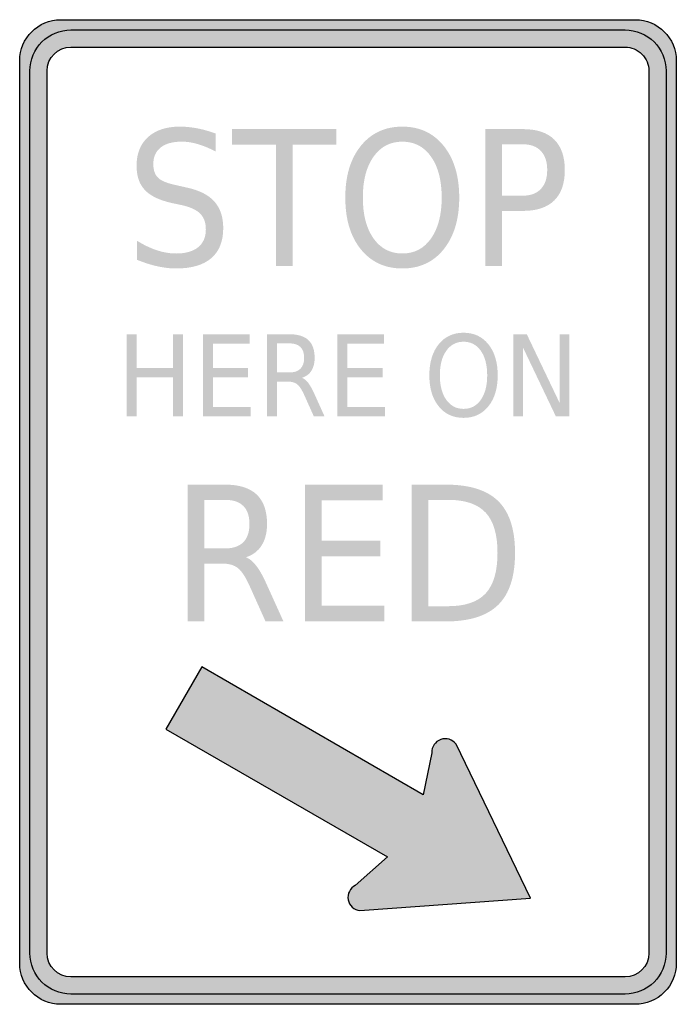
# Model space of a CAD drawing. Header units: inches. Extents: x -0.5 to 0.5, y -0.75 to 0.75.
import ezdxf

# ---------------------------------------------------------------- set-up
doc = ezdxf.new("R2010")
doc.units = ezdxf.units.IN
doc.header["$MEASUREMENT"] = 0

msp = doc.modelspace()

# ---------------------------------------------------------------- hatches: boundary and pattern name
h = msp.add_hatch(color=7)
edge = h.paths.add_edge_path()
edge.add_spline(control_points=[(-0.5, 0.6875), (-0.5, 0.722), (-0.472, 0.75), (-0.4375, 0.75)], knot_values=[0, 0, 0, 0, 1, 1, 1, 1], degree=3, periodic=0)
edge.add_line((-0.4375, 0.75), (0.4375, 0.75))
edge.add_spline(control_points=[(0.4375, 0.75), (0.472, 0.75), (0.5, 0.722), (0.5, 0.6875)], knot_values=[0, 0, 0, 0, 1, 1, 1, 1], degree=3, periodic=0)
edge.add_line((0.5, 0.6875), (0.5, -0.6875))
edge.add_spline(control_points=[(0.5, -0.6875), (0.5, -0.7041), (0.4934, -0.72), (0.4817, -0.7317), (0.47, -0.7434), (0.4541, -0.75), (0.4375, -0.75)], knot_values=[0, 0, 0, 0, 1, 1, 1, 2, 2, 2, 2], degree=3, periodic=0)
edge.add_line((0.4375, -0.75), (-0.4375, -0.75))
edge.add_spline(control_points=[(-0.4375, -0.75), (-0.472, -0.75), (-0.5, -0.722), (-0.5, -0.6875)], knot_values=[0, 0, 0, 0, 1, 1, 1, 1], degree=3, periodic=0)
edge.add_line((-0.5, -0.6875), (-0.5, 0.6875))
edge = h.paths.add_edge_path(flags=0)
edge.add_spline(control_points=[(-0.4583, 0.6719), (-0.4583, 0.692), (-0.442, 0.7083), (-0.4219, 0.7083)], knot_values=[0, 0, 0, 0, 1, 1, 1, 1], degree=3, periodic=0)
edge.add_line((-0.4219, 0.7083), (0.4219, 0.7083))
edge.add_spline(control_points=[(0.4219, 0.7083), (0.4315, 0.7083), (0.4408, 0.7045), (0.4477, 0.6977), (0.4545, 0.6908), (0.4583, 0.6815), (0.4583, 0.6719)], knot_values=[0, 0, 0, 0, 1, 1, 1, 2, 2, 2, 2], degree=3, periodic=0)
edge.add_line((0.4583, 0.6719), (0.4583, -0.6719))
edge.add_spline(control_points=[(0.4583, -0.6719), (0.4583, -0.692), (0.442, -0.7083), (0.4219, -0.7083)], knot_values=[0, 0, 0, 0, 1, 1, 1, 1], degree=3, periodic=0)
edge.add_line((0.4219, -0.7083), (-0.4219, -0.7083))
edge.add_spline(control_points=[(-0.4219, -0.7083), (-0.442, -0.7083), (-0.4583, -0.692), (-0.4583, -0.6719)], knot_values=[0, 0, 0, 0, 1, 1, 1, 1], degree=3, periodic=0)
edge.add_line((-0.4583, -0.6719), (-0.4583, 0.6719))
h = msp.add_hatch(color=7)
edge = h.paths.add_edge_path()
edge.add_spline(control_points=[(0.4844, 0.6719), (0.4844, 0.7064), (0.4564, 0.7344), (0.4219, 0.7344)], knot_values=[0, 0, 0, 0, 1, 1, 1, 1], degree=3, periodic=0)
edge.add_line((0.4219, 0.7344), (-0.4219, 0.7344))
edge.add_spline(control_points=[(-0.4219, 0.7344), (-0.4564, 0.7344), (-0.4844, 0.7064), (-0.4844, 0.6719)], knot_values=[0, 0, 0, 0, 1, 1, 1, 1], degree=3, periodic=0)
edge.add_line((-0.4844, 0.6719), (-0.4844, -0.6719))
edge.add_spline(control_points=[(-0.4844, -0.6719), (-0.4844, -0.7064), (-0.4564, -0.7344), (-0.4219, -0.7344)], knot_values=[0, 0, 0, 0, 1, 1, 1, 1], degree=3, periodic=0)
edge.add_line((-0.4219, -0.7344), (0.4219, -0.7344))
edge.add_spline(control_points=[(0.4219, -0.7344), (0.4384, -0.7344), (0.4543, -0.7278), (0.4661, -0.7161), (0.4778, -0.7043), (0.4844, -0.6885), (0.4844, -0.6719)], knot_values=[0, 0, 0, 0, 1, 1, 1, 2, 2, 2, 2], degree=3, periodic=0)
edge.add_line((0.4844, -0.6719), (0.4844, 0.6719))
edge = h.paths.add_edge_path(flags=0)
edge.add_spline(control_points=[(-0.4583, 0.6719), (-0.4583, 0.692), (-0.442, 0.7083), (-0.4219, 0.7083)], knot_values=[0, 0, 0, 0, 1, 1, 1, 1], degree=3, periodic=0)
edge.add_line((-0.4219, 0.7083), (0.4219, 0.7083))
edge.add_spline(control_points=[(0.4219, 0.7083), (0.4315, 0.7083), (0.4408, 0.7045), (0.4477, 0.6977), (0.4545, 0.6908), (0.4583, 0.6815), (0.4583, 0.6719)], knot_values=[0, 0, 0, 0, 1, 1, 1, 2, 2, 2, 2], degree=3, periodic=0)
edge.add_line((0.4583, 0.6719), (0.4583, -0.6719))
edge.add_spline(control_points=[(0.4583, -0.6719), (0.4583, -0.692), (0.442, -0.7083), (0.4219, -0.7083)], knot_values=[0, 0, 0, 0, 1, 1, 1, 1], degree=3, periodic=0)
edge.add_line((0.4219, -0.7083), (-0.4219, -0.7083))
edge.add_spline(control_points=[(-0.4219, -0.7083), (-0.442, -0.7083), (-0.4583, -0.692), (-0.4583, -0.6719)], knot_values=[0, 0, 0, 0, 1, 1, 1, 1], degree=3, periodic=0)
edge.add_line((-0.4583, -0.6719), (-0.4583, 0.6719))
h = msp.add_hatch(color=7)
edge = h.paths.add_edge_path()
edge.add_line((-0.2013, 0.5765), (-0.2013, 0.549))
edge.add_spline(control_points=[(-0.2013, 0.549), (-0.2109, 0.5541), (-0.22, 0.5579), (-0.2286, 0.5604), (-0.2371, 0.563), (-0.2454, 0.5642), (-0.2533, 0.5642), (-0.2671, 0.5642), (-0.2778, 0.5612), (-0.2853, 0.5553), (-0.2928, 0.5493), (-0.2965, 0.5409), (-0.2965, 0.5299), (-0.2965, 0.5207), (-0.294, 0.5137), (-0.289, 0.509), (-0.2841, 0.5043), (-0.2746, 0.5005), (-0.2607, 0.4977)], knot_values=[0, 0, 0, 0, 1, 1, 1, 2, 2, 2, 3, 3, 3, 4, 4, 4, 5, 5, 5, 6, 6, 6, 6], degree=3, periodic=0)
edge.add_line((-0.2607, 0.4977), (-0.2454, 0.4942))
edge.add_spline(control_points=[(-0.2454, 0.4942), (-0.2265, 0.4902), (-0.2125, 0.4831), (-0.2035, 0.473), (-0.1945, 0.4629), (-0.19, 0.4494), (-0.19, 0.4325), (-0.19, 0.4123), (-0.1961, 0.397), (-0.2083, 0.3866), (-0.2205, 0.3762), (-0.2383, 0.371), (-0.2618, 0.371), (-0.2707, 0.371), (-0.2802, 0.3721), (-0.2902, 0.3743), (-0.3002, 0.3765), (-0.3105, 0.3798), (-0.3213, 0.3842)], knot_values=[0, 0, 0, 0, 1, 1, 1, 2, 2, 2, 3, 3, 3, 4, 4, 4, 5, 5, 5, 6, 6, 6, 6], degree=3, periodic=0)
edge.add_line((-0.3213, 0.3842), (-0.3213, 0.4132))
edge.add_spline(control_points=[(-0.3213, 0.4132), (-0.311, 0.4068), (-0.3009, 0.402), (-0.291, 0.3987), (-0.2811, 0.3955), (-0.2714, 0.3938), (-0.2618, 0.3938), (-0.2474, 0.3938), (-0.2362, 0.397), (-0.2283, 0.4033), (-0.2204, 0.4097), (-0.2165, 0.4187), (-0.2165, 0.4304), (-0.2165, 0.4406), (-0.2193, 0.4486), (-0.225, 0.4544), (-0.2306, 0.4602), (-0.2399, 0.4645), (-0.2528, 0.4674)], knot_values=[0, 0, 0, 0, 1, 1, 1, 2, 2, 2, 3, 3, 3, 4, 4, 4, 5, 5, 5, 6, 6, 6, 6], degree=3, periodic=0)
edge.add_line((-0.2528, 0.4674), (-0.2683, 0.4707))
edge.add_spline(control_points=[(-0.2683, 0.4707), (-0.2872, 0.4749), (-0.3009, 0.4815), (-0.3093, 0.4904), (-0.3178, 0.4993), (-0.322, 0.5117), (-0.322, 0.5277), (-0.322, 0.5461), (-0.3162, 0.5606), (-0.3045, 0.5712), (-0.2928, 0.5818), (-0.2767, 0.5871), (-0.2562, 0.5871), (-0.2474, 0.5871), (-0.2384, 0.5862), (-0.2293, 0.5844), (-0.2202, 0.5827), (-0.2109, 0.58), (-0.2013, 0.5765)], knot_values=[0, 0, 0, 0, 1, 1, 1, 2, 2, 2, 3, 3, 3, 4, 4, 4, 5, 5, 5, 6, 6, 6, 6], degree=3, periodic=0)
h = msp.add_hatch(color=7)
edge = h.paths.add_edge_path()
edge.add_spline(control_points=[(0.0828, 0.5871), (0.109, 0.5871), (0.1301, 0.5773), (0.1458, 0.5577), (0.1615, 0.5381), (0.1694, 0.5119), (0.1694, 0.479), (0.1694, 0.4461), (0.1615, 0.4199), (0.1458, 0.4003), (0.1301, 0.3807), (0.109, 0.371), (0.0828, 0.371), (0.0564, 0.371), (0.0353, 0.3807), (0.0195, 0.4003), (0.0037, 0.4198), (-0.0041, 0.446), (-0.0041, 0.479), (-0.0041, 0.5119), (0.0037, 0.5381), (0.0195, 0.5577), (0.0353, 0.5773), (0.0564, 0.5871), (0.0828, 0.5871)], knot_values=[0, 0, 0, 0, 1, 1, 1, 2, 2, 2, 3, 3, 3, 4, 4, 4, 5, 5, 5, 6, 6, 6, 7, 7, 7, 8, 8, 8, 8], degree=3, periodic=0)
edge = h.paths.add_edge_path(flags=0)
edge.add_spline(control_points=[(0.0828, 0.5642), (0.0643, 0.5642), (0.0497, 0.5566), (0.0389, 0.5413), (0.028, 0.5261), (0.0226, 0.5053), (0.0226, 0.479), (0.0226, 0.4527), (0.028, 0.432), (0.0389, 0.4167), (0.0497, 0.4015), (0.0643, 0.3938), (0.0828, 0.3938), (0.1012, 0.3938), (0.1158, 0.4015), (0.1265, 0.4167), (0.1373, 0.432), (0.1427, 0.4527), (0.1427, 0.479), (0.1427, 0.5053), (0.1373, 0.5261), (0.1265, 0.5413), (0.1158, 0.5566), (0.1012, 0.5642), (0.0828, 0.5642)], knot_values=[0, 0, 0, 0, 1, 1, 1, 2, 2, 2, 3, 3, 3, 4, 4, 4, 5, 5, 5, 6, 6, 6, 7, 7, 7, 8, 8, 8, 8], degree=3, periodic=0)
for points in [[(-0.1765, 0.5833), (-0.0178, 0.5833), (-0.0178, 0.5596), (-0.0844, 0.5596), (-0.0844, 0.375), (-0.1099, 0.375), (-0.1099, 0.5596), (-0.1765, 0.5596), (-0.1765, 0.5833)], [(-0.337, 0.2708), (-0.3218, 0.2708), (-0.3218, 0.2196), (-0.2664, 0.2196), (-0.2664, 0.2708), (-0.2512, 0.2708), (-0.2512, 0.1458), (-0.2664, 0.1458), (-0.2664, 0.2054), (-0.3218, 0.2054), (-0.3218, 0.1458), (-0.337, 0.1458), (-0.337, 0.2708)], [(-0.2209, 0.2708), (-0.1498, 0.2708), (-0.1498, 0.2566), (-0.2057, 0.2566), (-0.2057, 0.2196), (-0.1521, 0.2196), (-0.1521, 0.2054), (-0.2057, 0.2054), (-0.2057, 0.1601), (-0.1484, 0.1601), (-0.1484, 0.1458), (-0.2209, 0.1458), (-0.2209, 0.2708)], [(-0.0162, 0.2708), (0.0549, 0.2708), (0.0549, 0.2566), (-0.001, 0.2566), (-0.001, 0.2196), (0.0526, 0.2196), (0.0526, 0.2054), (-0.001, 0.2054), (-0.001, 0.1601), (0.0563, 0.1601), (0.0563, 0.1458), (-0.0162, 0.1458), (-0.0162, 0.2708)], [(0.2518, 0.2708), (0.2723, 0.2708), (0.3222, 0.1663), (0.3222, 0.2708), (0.337, 0.2708), (0.337, 0.1458), (0.3165, 0.1458), (0.2666, 0.2504), (0.2666, 0.1458), (0.2518, 0.1458), (0.2518, 0.2708)], [(-0.0657, 0.0417), (0.0529, 0.0417), (0.0529, 0.0179), (-0.0403, 0.0179), (-0.0403, -0.0437), (0.049, -0.0437), (0.049, -0.0675), (-0.0403, -0.0675), (-0.0403, -0.1429), (0.0551, -0.1429), (0.0551, -0.1667), (-0.0657, -0.1667), (-0.0657, 0.0417)]]:
    msp.add_hatch(color=7).paths.add_polyline_path(points)
h = msp.add_hatch(color=7)
edge = h.paths.add_edge_path()
edge.add_line((0.2091, 0.5833), (0.2664, 0.5833))
edge.add_spline(control_points=[(0.2664, 0.5833), (0.2874, 0.5833), (0.3033, 0.5781), (0.314, 0.5675), (0.3248, 0.5569), (0.3302, 0.5415), (0.3302, 0.5211), (0.3302, 0.5005), (0.3248, 0.485), (0.314, 0.4745), (0.3033, 0.464), (0.2874, 0.4587), (0.2664, 0.4587)], knot_values=[0, 0, 0, 0, 1, 1, 1, 2, 2, 2, 3, 3, 3, 4, 4, 4, 4], degree=3, periodic=0)
edge.add_line((0.2664, 0.4587), (0.2345, 0.4587))
edge.add_line((0.2345, 0.4587), (0.2345, 0.375))
edge.add_line((0.2345, 0.375), (0.2091, 0.375))
edge.add_line((0.2091, 0.375), (0.2091, 0.5833))
edge = h.paths.add_edge_path(flags=0)
edge.add_line((0.2345, 0.5602), (0.2345, 0.4819))
edge.add_line((0.2345, 0.4819), (0.2664, 0.4819))
edge.add_spline(control_points=[(0.2664, 0.4819), (0.2782, 0.4819), (0.2873, 0.4853), (0.2937, 0.4921), (0.3002, 0.4989), (0.3034, 0.5085), (0.3034, 0.5211), (0.3034, 0.5336), (0.3002, 0.5432), (0.2937, 0.55), (0.2873, 0.5568), (0.2782, 0.5602), (0.2664, 0.5602)], knot_values=[0, 0, 0, 0, 1, 1, 1, 2, 2, 2, 3, 3, 3, 4, 4, 4, 4], degree=3, periodic=0)
edge.add_line((0.2664, 0.5602), (0.2345, 0.5602))
h = msp.add_hatch(color=7)
edge = h.paths.add_edge_path()
edge.add_spline(control_points=[(-0.0701, 0.2044), (-0.0668, 0.2032), (-0.0636, 0.2006), (-0.0605, 0.1966), (-0.0575, 0.1926), (-0.0544, 0.187), (-0.0512, 0.18)], knot_values=[0, 0, 0, 0, 1, 1, 1, 2, 2, 2, 2], degree=3, periodic=0)
edge.add_line((-0.0512, 0.18), (-0.0358, 0.1458))
edge.add_line((-0.0358, 0.1458), (-0.0521, 0.1458))
edge.add_line((-0.0521, 0.1458), (-0.0665, 0.1779))
edge.add_spline(control_points=[(-0.0665, 0.1779), (-0.0703, 0.1863), (-0.0739, 0.1918), (-0.0774, 0.1946), (-0.0808, 0.1973), (-0.0856, 0.1987), (-0.0916, 0.1987)], knot_values=[0, 0, 0, 0, 1, 1, 1, 2, 2, 2, 2], degree=3, periodic=0)
edge.add_line((-0.0916, 0.1987), (-0.1082, 0.1987))
edge.add_line((-0.1082, 0.1987), (-0.1082, 0.1458))
edge.add_line((-0.1082, 0.1458), (-0.1234, 0.1458))
edge.add_line((-0.1234, 0.1458), (-0.1234, 0.2708))
edge.add_line((-0.1234, 0.2708), (-0.0891, 0.2708))
edge.add_spline(control_points=[(-0.0891, 0.2708), (-0.0762, 0.2708), (-0.0666, 0.2678), (-0.0603, 0.2619), (-0.054, 0.2559), (-0.0508, 0.2469), (-0.0508, 0.2348), (-0.0508, 0.227), (-0.0524, 0.2204), (-0.0557, 0.2152), (-0.059, 0.21), (-0.0638, 0.2064), (-0.0701, 0.2044)], knot_values=[0, 0, 0, 0, 1, 1, 1, 2, 2, 2, 3, 3, 3, 4, 4, 4, 4], degree=3, periodic=0)
edge = h.paths.add_edge_path(flags=0)
edge.add_line((-0.1082, 0.2569), (-0.1082, 0.2126))
edge.add_line((-0.1082, 0.2126), (-0.0891, 0.2126))
edge.add_spline(control_points=[(-0.0891, 0.2126), (-0.0817, 0.2126), (-0.0762, 0.2144), (-0.0725, 0.2182), (-0.0687, 0.222), (-0.0668, 0.2275), (-0.0668, 0.2348), (-0.0668, 0.2421), (-0.0687, 0.2477), (-0.0725, 0.2514), (-0.0762, 0.2551), (-0.0817, 0.2569), (-0.0891, 0.2569)], knot_values=[0, 0, 0, 0, 1, 1, 1, 2, 2, 2, 3, 3, 3, 4, 4, 4, 4], degree=3, periodic=0)
edge.add_line((-0.0891, 0.2569), (-0.1082, 0.2569))
h = msp.add_hatch(color=7)
edge = h.paths.add_edge_path()
edge.add_spline(control_points=[(0.176, 0.2731), (0.1918, 0.2731), (0.2044, 0.2672), (0.2138, 0.2555), (0.2233, 0.2437), (0.228, 0.228), (0.228, 0.2082), (0.228, 0.1885), (0.2233, 0.1728), (0.2138, 0.161), (0.2044, 0.1493), (0.1918, 0.1434), (0.176, 0.1434), (0.1602, 0.1434), (0.1475, 0.1493), (0.1381, 0.161), (0.1286, 0.1727), (0.1239, 0.1884), (0.1239, 0.2082), (0.1239, 0.228), (0.1286, 0.2437), (0.1381, 0.2555), (0.1475, 0.2672), (0.1602, 0.2731), (0.176, 0.2731)], knot_values=[0, 0, 0, 0, 1, 1, 1, 2, 2, 2, 3, 3, 3, 4, 4, 4, 5, 5, 5, 6, 6, 6, 7, 7, 7, 8, 8, 8, 8], degree=3, periodic=0)
edge = h.paths.add_edge_path(flags=0)
edge.add_spline(control_points=[(0.176, 0.2594), (0.165, 0.2594), (0.1562, 0.2548), (0.1497, 0.2456), (0.1432, 0.2365), (0.1399, 0.224), (0.1399, 0.2082), (0.1399, 0.1925), (0.1432, 0.18), (0.1497, 0.1709), (0.1562, 0.1617), (0.165, 0.1571), (0.176, 0.1571), (0.1871, 0.1571), (0.1958, 0.1617), (0.2023, 0.1709), (0.2087, 0.18), (0.212, 0.1925), (0.212, 0.2082), (0.212, 0.224), (0.2087, 0.2365), (0.2023, 0.2456), (0.1958, 0.2548), (0.1871, 0.2594), (0.176, 0.2594)], knot_values=[0, 0, 0, 0, 1, 1, 1, 2, 2, 2, 3, 3, 3, 4, 4, 4, 5, 5, 5, 6, 6, 6, 7, 7, 7, 8, 8, 8, 8], degree=3, periodic=0)
h = msp.add_hatch(color=7)
edge = h.paths.add_edge_path()
edge.add_spline(control_points=[(-0.1555, -0.069), (-0.15, -0.071), (-0.1447, -0.0754), (-0.1396, -0.0821), (-0.1344, -0.0888), (-0.1293, -0.098), (-0.1241, -0.1097)], knot_values=[0, 0, 0, 0, 1, 1, 1, 2, 2, 2, 2], degree=3, periodic=0)
edge.add_line((-0.1241, -0.1097), (-0.0983, -0.1667))
edge.add_line((-0.0983, -0.1667), (-0.1256, -0.1667))
edge.add_line((-0.1256, -0.1667), (-0.1496, -0.1132))
edge.add_spline(control_points=[(-0.1496, -0.1132), (-0.1558, -0.0993), (-0.1618, -0.09), (-0.1676, -0.0855), (-0.1734, -0.0809), (-0.1813, -0.0786), (-0.1914, -0.0786)], knot_values=[0, 0, 0, 0, 1, 1, 1, 2, 2, 2, 2], degree=3, periodic=0)
edge.add_line((-0.1914, -0.0786), (-0.219, -0.0786))
edge.add_line((-0.219, -0.0786), (-0.219, -0.1667))
edge.add_line((-0.219, -0.1667), (-0.2444, -0.1667))
edge.add_line((-0.2444, -0.1667), (-0.2444, 0.0417))
edge.add_line((-0.2444, 0.0417), (-0.1871, 0.0417))
edge.add_spline(control_points=[(-0.1871, 0.0417), (-0.1657, 0.0417), (-0.1497, 0.0367), (-0.1392, 0.0267), (-0.1286, 0.0168), (-0.1233, 0.0018), (-0.1233, -0.0183), (-0.1233, -0.0315), (-0.1261, -0.0423), (-0.1316, -0.051), (-0.137, -0.0596), (-0.145, -0.0656), (-0.1555, -0.069)], knot_values=[0, 0, 0, 0, 1, 1, 1, 2, 2, 2, 3, 3, 3, 4, 4, 4, 4], degree=3, periodic=0)
edge = h.paths.add_edge_path(flags=0)
edge.add_line((-0.219, 0.0185), (-0.219, -0.0555))
edge.add_line((-0.219, -0.0555), (-0.1871, -0.0555))
edge.add_spline(control_points=[(-0.1871, -0.0555), (-0.1749, -0.0555), (-0.1657, -0.0523), (-0.1594, -0.046), (-0.1532, -0.0398), (-0.1501, -0.0305), (-0.1501, -0.0183), (-0.1501, -0.0061), (-0.1532, 0.003), (-0.1594, 0.0092), (-0.1657, 0.0154), (-0.1749, 0.0185), (-0.1871, 0.0185)], knot_values=[0, 0, 0, 0, 1, 1, 1, 2, 2, 2, 3, 3, 3, 4, 4, 4, 4], degree=3, periodic=0)
edge.add_line((-0.1871, 0.0185), (-0.219, 0.0185))
h = msp.add_hatch(color=7)
edge = h.paths.add_edge_path()
edge.add_line((0.0968, 0.0417), (0.1489, 0.0417))
edge.add_spline(control_points=[(0.1489, 0.0417), (0.1853, 0.0417), (0.2119, 0.0333), (0.2289, 0.0165), (0.2459, -0.0003), (0.2544, -0.0266), (0.2544, -0.0623), (0.2544, -0.0982), (0.2459, -0.1246), (0.2288, -0.1414), (0.2117, -0.1582), (0.1851, -0.1667), (0.1489, -0.1667)], knot_values=[0, 0, 0, 0, 1, 1, 1, 2, 2, 2, 3, 3, 3, 4, 4, 4, 4], degree=3, periodic=0)
edge.add_line((0.1489, -0.1667), (0.0968, -0.1667))
edge.add_line((0.0968, -0.1667), (0.0968, 0.0417))
edge = h.paths.add_edge_path(flags=0)
edge.add_line((0.1222, 0.0185), (0.1222, -0.1435))
edge.add_line((0.1222, -0.1435), (0.1528, -0.1435))
edge.add_spline(control_points=[(0.1528, -0.1435), (0.1787, -0.1435), (0.1976, -0.137), (0.2097, -0.124), (0.2217, -0.1109), (0.2277, -0.0904), (0.2277, -0.0623), (0.2277, -0.0344), (0.2217, -0.0139), (0.2097, -0.001), (0.1976, 0.012), (0.1787, 0.0185), (0.1528, 0.0185)], knot_values=[0, 0, 0, 0, 1, 1, 1, 2, 2, 2, 3, 3, 3, 4, 4, 4, 4], degree=3, periodic=0)
edge.add_line((0.1528, 0.0185), (0.1222, 0.0185))
h = msp.add_hatch(color=7)
edge = h.paths.add_edge_path()
edge.add_line((0.2777, -0.5881), (0.1645, -0.3536))
edge.add_spline(control_points=[(0.1645, -0.3536), (0.1591, -0.3464), (0.1497, -0.3436), (0.1412, -0.3466), (0.1328, -0.3496), (0.1273, -0.3578), (0.1276, -0.3668)], knot_values=[0, 0, 0, 0, 1, 1, 1, 2, 2, 2, 2], degree=3, periodic=0)
edge.add_line((0.1276, -0.3668), (0.1147, -0.4308))
edge.add_line((0.1147, -0.4308), (-0.2227, -0.236))
edge.add_line((-0.2227, -0.236), (-0.2774, -0.3308))
edge.add_line((-0.2774, -0.3308), (0.06, -0.5255))
edge.add_line((0.06, -0.5255), (0.011, -0.5688))
edge.add_spline(control_points=[(0.011, -0.5688), (0.003, -0.5729), (-0.0013, -0.5818), (0.0003, -0.5906), (0.002, -0.5995), (0.0091, -0.6062), (0.018, -0.6073)], knot_values=[0, 0, 0, 0, 1, 1, 1, 2, 2, 2, 2], degree=3, periodic=0)
edge.add_line((0.018, -0.6073), (0.2777, -0.5881))

# ---------------------------------------------------------------- linework, layer by layer
at = {"color": 7}
for points in [[(-0.4375, 0.75), (0.4375, 0.75)], [(-0.4219, 0.7344), (0.4219, 0.7344)], [(-0.4219, 0.7083), (0.4219, 0.7083)], [(-0.5, -0.6875), (-0.5, 0.6875)], [(0.5, 0.6875), (0.5, -0.6875)], [(-0.4844, -0.6719), (-0.4844, 0.6719)], [(-0.4583, -0.6719), (-0.4583, 0.6719)], [(0.4583, 0.6719), (0.4583, -0.6719)], [(0.4844, 0.6719), (0.4844, -0.6719)], [(0.1276, -0.3668), (0.1147, -0.4308), (-0.2227, -0.236), (-0.2774, -0.3308), (0.06, -0.5255), (0.011, -0.5688)], [(0.2777, -0.5881), (0.1645, -0.3536)], [(0.018, -0.6073), (0.2777, -0.5881)], [(0.4219, -0.7083), (-0.4219, -0.7083)], [(0.4219, -0.7344), (-0.4219, -0.7344)], [(0.4375, -0.75), (-0.4375, -0.75)]]:
    msp.add_lwpolyline(points, dxfattribs=at)
for points in [[(-0.5, 0.6875), (-0.5, 0.722), (-0.472, 0.75), (-0.4375, 0.75)], [(0.4375, 0.75), (0.472, 0.75), (0.5, 0.722), (0.5, 0.6875)], [(-0.4844, 0.6719), (-0.4844, 0.7064), (-0.4564, 0.7344), (-0.4219, 0.7344)], [(0.4219, 0.7344), (0.4564, 0.7344), (0.4844, 0.7064), (0.4844, 0.6719)], [(-0.4583, 0.6719), (-0.4583, 0.692), (-0.442, 0.7083), (-0.4219, 0.7083)], [(-0.4219, -0.7344), (-0.4564, -0.7344), (-0.4844, -0.7064), (-0.4844, -0.6719)], [(-0.4219, -0.7083), (-0.442, -0.7083), (-0.4583, -0.692), (-0.4583, -0.6719)], [(0.4844, -0.6719), (0.4844, -0.7064), (0.4564, -0.7344), (0.4219, -0.7344)], [(0.4583, -0.6719), (0.4583, -0.692), (0.442, -0.7083), (0.4219, -0.7083)], [(-0.4375, -0.75), (-0.472, -0.75), (-0.5, -0.722), (-0.5, -0.6875)]]:
    msp.add_open_spline(points, degree=3, dxfattribs=at)
for points in [[(0.4219, 0.7083), (0.4315, 0.7083), (0.4408, 0.7045), (0.4477, 0.6977), (0.4545, 0.6908), (0.4583, 0.6815), (0.4583, 0.6719)], [(0.1645, -0.3536), (0.1591, -0.3464), (0.1497, -0.3436), (0.1412, -0.3466), (0.1328, -0.3496), (0.1273, -0.3578), (0.1276, -0.3668)], [(0.011, -0.5688), (0.003, -0.5729), (-0.0013, -0.5818), (0.0003, -0.5906), (0.002, -0.5995), (0.0091, -0.6062), (0.018, -0.6073)], [(0.5, -0.6875), (0.5, -0.7041), (0.4934, -0.72), (0.4817, -0.7317), (0.47, -0.7434), (0.4541, -0.75), (0.4375, -0.75)]]:
    msp.add_open_spline(points, degree=3, knots=[0, 0, 0, 0, 1, 1, 1, 2, 2, 2, 2], dxfattribs=at)

doc.saveas('drawing.dxf')
